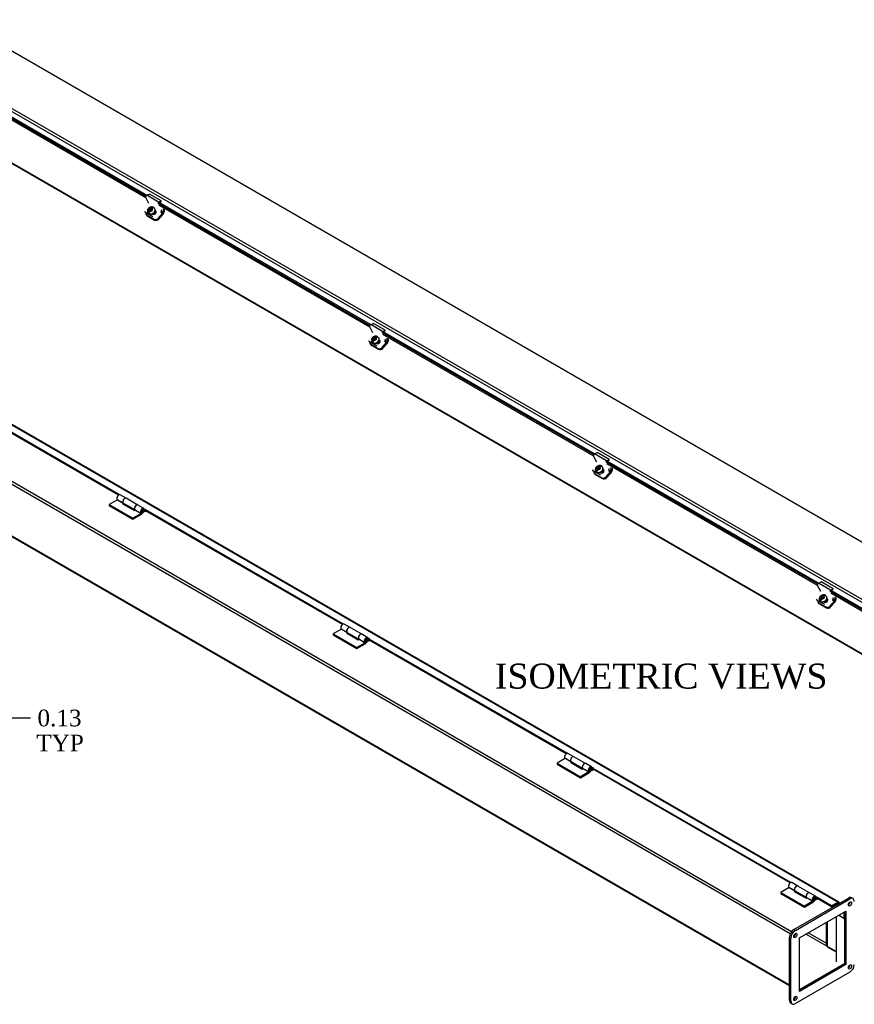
# Model space of a CAD drawing. Header units: inches. Extents: x 5 to 239, y 11 to 159.
# Tile 6 of 7: x 158 to 208, y 99 to 158. Entities that reach past the tile are written whole.
import ezdxf
from ezdxf.enums import TextEntityAlignment as Align

# ---------------------------------------------------------------- set-up
doc = ezdxf.new("R2010")
doc.units = ezdxf.units.IN
doc.header["$MEASUREMENT"] = 0
for name, color, linetype in [('COM40176', 7, 'CONTINUOUS'), ('COM49238', 7, 'CONTINUOUS'), ('COM49239', 7, 'CONTINUOUS'), ('COM50014', 7, 'CONTINUOUS'), ('COM52631', 7, 'CONTINUOUS'), ('COM71012', 7, 'CONTINUOUS'), ('DEFAULT', 7, 'CONTINUOUS'), ('GSK11095', 7, 'CONTINUOUS'), ('HNG11000', 7, 'CONTINUOUS'), ('SCS19419', 7, 'CONTINUOUS')]:
    doc.layers.add(name, color=color, linetype=linetype)
doc.styles.add('SEACAD_TIMES_NEW_ROMAN', font='times.ttf')

# ---------------------------------------------------------------- blocks, each defined once
blk = doc.blocks.new('GDIMGGROUP10')
at = {"layer": 'DEFAULT', "linetype": 'Continuous'}
for points in [[(154.163, 116.348), (154.163, 115.931), (155.413, 116.139)], [(156.788, 116.348), (155.538, 116.139), (156.788, 115.931)]]:
    blk.add_hatch(color=136, dxfattribs=at).paths.add_polyline_path(points)
at = {"layer": 'DEFAULT', "color": 136, "linetype": 'Continuous'}
for p, q in [((155.413, 113.843), (155.413, 116.639)), ((155.538, 113.468), (155.538, 116.639)), ((152.913, 116.139), (155.413, 116.139)), ((155.538, 116.139), (158.036, 116.139)), ((158.036, 116.139), (158.536, 116.139))]:
    blk.add_line(p, q, dxfattribs=at)
at = {"layer": 'DEFAULT', "color": 136, "linetype": 'Continuous', "style": 'SEACAD_TIMES_NEW_ROMAN'}
for s, p in [('0.13', (158.957, 116.639)), ('TYP', (158.886, 115.139))]:
    blk.add_text(s, height=1, dxfattribs=at).set_placement(p, align=Align.TOP_LEFT)

msp = doc.modelspace()

# ---------------------------------------------------------------- linework, layer by layer
at = {"layer": 'COM40176', "color": 7, "linetype": 'Continuous'}
for p, q in [((165.644, 146.997), (165.452, 147.36)), ((165.513, 147.495), (165.672, 147.57)), ((166.22, 147.086), (165.513, 147.495)), ((166.379, 147.162), (165.672, 147.57)), ((166.216, 147.038), (166.376, 147.114)), ((166.22, 147.086), (166.379, 147.162)), ((166.376, 147.114), (166.379, 147.162)), ((165.375, 146.544), (165.392, 146.512)), ((165.421, 146.498), (165.438, 146.465)), ((166.053, 146.534), (166.016, 146.555)), ((166.036, 146.566), (166.021, 146.575)), ((166.053, 146.534), (166.036, 146.566)), ((165.879, 146.21), (165.438, 146.465)), ((165.831, 146.38), (165.856, 146.365)), ((179.079, 139.24), (178.887, 139.603)), ((178.948, 139.738), (179.107, 139.814)), ((179.655, 139.33), (178.948, 139.738)), ((179.814, 139.406), (179.107, 139.814)), ((179.655, 139.33), (179.814, 139.406)), ((179.811, 139.357), (179.814, 139.406)), ((179.471, 138.81), (179.456, 138.818)), ((179.651, 139.281), (179.811, 139.357)), ((178.81, 138.788), (178.827, 138.755)), ((178.856, 138.741), (178.873, 138.709)), ((179.314, 138.454), (178.873, 138.709)), ((179.266, 138.623), (179.291, 138.609)), ((179.488, 138.777), (179.451, 138.799)), ((179.488, 138.777), (179.471, 138.81)), ((192.514, 131.483), (192.322, 131.847)), ((192.383, 131.981), (192.542, 132.057)), ((193.09, 131.573), (192.383, 131.981)), ((193.249, 131.649), (192.542, 132.057)), ((193.086, 131.525), (193.246, 131.6)), ((193.09, 131.573), (193.249, 131.649)), ((193.246, 131.6), (193.249, 131.649)), ((192.245, 131.031), (192.262, 130.999)), ((192.291, 130.984), (192.308, 130.952)), ((192.75, 130.697), (192.308, 130.952)), ((192.701, 130.866), (192.726, 130.852)), ((192.923, 131.021), (192.886, 131.042)), ((192.906, 131.053), (192.891, 131.062)), ((192.923, 131.021), (192.906, 131.053)), ((205.949, 123.727), (205.757, 124.09)), ((205.818, 124.224), (205.977, 124.3)), ((206.525, 123.816), (205.818, 124.224)), ((206.684, 123.892), (205.977, 124.3)), ((206.521, 123.768), (206.681, 123.844)), ((206.525, 123.816), (206.684, 123.892)), ((206.681, 123.844), (206.684, 123.892)), ((205.68, 123.274), (205.697, 123.242)), ((205.726, 123.227), (205.743, 123.195)), ((206.185, 122.94), (205.743, 123.195)), ((206.136, 123.109), (206.161, 123.095)), ((206.358, 123.264), (206.321, 123.285)), ((206.341, 123.296), (206.326, 123.305)), ((206.358, 123.264), (206.341, 123.296))]:
    msp.add_line(p, q, dxfattribs=at)
for centre, major_axis, ratio, start_param, end_param in [((165.507, 147.422), (-0.043, -0.0745), 0.57735, 3.839724, 5.934119), ((165.559, 146.6), (0.166, 0.088), 0.767256, 3.141593, 3.592107), ((165.946, 146.466), (-0.124, -0.065), 0.767256, 0.450514, 3.592107), ((165.963, 146.434), (-0.124, -0.065), 0.767256, 3.311973, 3.592107), ((166.215, 147.013), (-0.0145, -0.0251), 0.57735, 3.839724, 5.934119), ((166.332, 146.568), (-0.043, -0.0745), 0.57735, 1.22173, 2.792527), ((178.942, 139.665), (-0.043, -0.0745), 0.57735, 3.839724, 5.934119), ((179.65, 139.257), (-0.0145, -0.0251), 0.57735, 3.839724, 5.934119), ((179.767, 138.811), (-0.043, -0.0745), 0.57735, 1.22173, 2.792527), ((178.994, 138.843), (0.166, 0.088), 0.767256, 3.141593, 3.592107), ((179.381, 138.709), (-0.124, -0.065), 0.767256, 0.450514, 3.592107), ((179.398, 138.677), (-0.124, -0.065), 0.767256, 3.311973, 3.592107), ((192.378, 131.908), (-0.043, -0.0745), 0.57735, 3.839724, 5.934119), ((193.085, 131.5), (-0.0145, -0.0251), 0.57735, 3.839724, 5.934119), ((192.429, 131.086), (0.166, 0.088), 0.767256, 3.141593, 3.592107), ((192.816, 130.952), (-0.124, -0.065), 0.767256, 0.450514, 3.592107), ((192.833, 130.92), (-0.124, -0.065), 0.767256, 3.311973, 3.592107), ((193.202, 131.055), (-0.043, -0.0745), 0.57735, 1.22173, 2.792527), ((205.813, 124.151), (-0.043, -0.0745), 0.57735, 3.839724, 5.934119), ((206.52, 123.743), (-0.0145, -0.0251), 0.57735, 3.839724, 5.934119), ((205.864, 123.33), (0.166, 0.088), 0.767256, 3.141593, 3.592107), ((206.251, 123.196), (-0.124, -0.065), 0.767256, 0.450514, 3.592107), ((206.268, 123.163), (-0.124, -0.065), 0.767256, 3.311973, 3.592107), ((206.637, 123.298), (-0.043, -0.0745), 0.57735, 1.22173, 2.792527)]:
    msp.add_ellipse(centre, major_axis=major_axis, ratio=ratio, start_param=start_param, end_param=end_param, dxfattribs=at)
at = {"layer": 'COM49238', "color": 7, "linetype": 'Continuous'}
for p, q in [((150.735, 153.305), (234.924, 104.698)), ((150.757, 153.255), (234.924, 104.661)), ((204.116, 103.183), (119.882, 151.815)), ((204.192, 103.315), (119.959, 151.947)), ((204.072, 100.118), (119.882, 148.725)), ((119.905, 148.676), (204.072, 100.082)), ((206.824, 104.885), (206.775, 104.913)), ((207.336, 104.109), (207.005, 104.3)), ((207.336, 104.491), (207.336, 104.109)), ((207.336, 104.109), (207.365, 104.126)), ((204.358, 103.043), (204.329, 103.06)), ((204.435, 103.175), (204.405, 103.192))]:
    msp.add_line(p, q, dxfattribs=at)
at = {"layer": 'COM49239', "color": 7, "linetype": 'Continuous'}
for p, q in [((237.896, 109.668), (154.127, 158.032)), ((151.055, 156.197), (234.825, 107.832)), ((151.132, 156.329), (234.901, 107.965)), ((152.768, 154.784), (165.468, 147.452)), ((165.509, 147.493), (152.825, 154.816)), ((165.457, 147.351), (152.812, 154.652)), ((206.979, 105.089), (123.209, 153.454)), ((207.033, 105.095), (123.263, 153.459)), ((166.203, 147.027), (178.903, 139.695)), ((178.892, 139.595), (166.247, 146.895)), ((178.944, 139.736), (166.26, 147.059)), ((179.638, 139.27), (192.338, 131.938)), ((192.327, 131.838), (179.682, 139.138)), ((192.379, 131.979), (179.695, 139.302)), ((163.869, 129.532), (152.003, 136.382)), ((163.816, 129.503), (152.003, 136.323)), ((193.074, 131.513), (205.773, 124.182)), ((205.762, 124.081), (193.117, 131.382)), ((205.814, 124.223), (193.13, 131.546)), ((165.392, 128.652), (165.367, 128.667)), ((165.392, 128.593), (165.369, 128.607)), ((165.392, 128.652), (165.392, 128.593)), ((165.435, 128.569), (165.435, 128.627)), ((177.3, 121.777), (165.435, 128.627)), ((177.247, 121.749), (165.435, 128.569)), ((206.509, 123.757), (219.208, 116.425)), ((219.197, 116.324), (206.552, 123.625)), ((219.249, 116.466), (206.566, 123.789)), ((178.824, 120.897), (178.798, 120.912)), ((178.824, 120.839), (178.8, 120.852)), ((178.824, 120.897), (178.824, 120.839)), ((178.866, 120.814), (178.866, 120.873)), ((190.731, 114.022), (178.866, 120.873)), ((190.678, 113.994), (178.866, 120.814)), ((192.255, 113.143), (192.229, 113.158)), ((192.255, 113.084), (192.231, 113.098)), ((192.255, 113.143), (192.255, 113.084)), ((192.297, 113.06), (192.297, 113.118)), ((204.163, 106.268), (192.297, 113.118)), ((204.109, 106.24), (192.297, 113.06)), ((205.686, 105.388), (205.66, 105.403)), ((205.686, 105.33), (205.663, 105.343)), ((205.686, 105.388), (205.686, 105.33)), ((206.591, 104.866), (205.728, 105.364)), ((205.728, 105.305), (205.728, 105.364)), ((206.591, 104.807), (205.728, 105.305)), ((206.591, 104.866), (206.979, 105.089)), ((206.591, 104.807), (206.979, 105.031)), ((206.591, 104.807), (206.591, 104.866)), ((207.004, 105.016), (207.004, 104.989)), ((207.055, 105.045), (207.055, 105.018))]:
    msp.add_line(p, q, dxfattribs=at)
for centre, major_axis, start_param, end_param in [((165.413, 128.64), (-0.03, 0), 2.356194, 5.497787), ((165.413, 128.581), (-0.03, 0), 3.926991, 5.497787), ((178.845, 120.885), (-0.03, 0), 2.356194, 5.497787), ((178.845, 120.826), (-0.03, 0), 3.926991, 5.497787), ((192.276, 113.131), (-0.03, 0), 2.356194, 5.497787), ((192.276, 113.072), (-0.03, 0), 3.926991, 5.497787), ((205.707, 105.376), (-0.03, 0), 2.356194, 5.497787), ((205.707, 105.317), (-0.03, 0), 3.926991, 5.497787), ((206.979, 105.001), (-0.054, -0.0935), 2.356194, 3.926991), ((206.979, 105.001), (-0.018, -0.0312), 2.356194, 3.926991)]:
    msp.add_ellipse(centre, major_axis=major_axis, ratio=0.57735, start_param=start_param, end_param=end_param, dxfattribs=at)
at = {"layer": 'COM50014', "color": 7, "linetype": 'Continuous'}
for p, q in [((206.275, 103.879), (206.275, 102.501)), ((206.275, 102.501), (206.341, 102.463))]:
    msp.add_line(p, q, dxfattribs=at)
at = {"layer": 'COM52631', "color": 7, "linetype": 'Continuous'}
for p, q in [((166.336, 146.495), (166.469, 146.418)), ((166.489, 146.465), (166.37, 146.534)), ((166.489, 146.684), (166.489, 146.465)), ((166.556, 146.645), (166.556, 146.504)), ((165.467, 146.37), (165.495, 146.316)), ((165.513, 146.323), (165.954, 146.069)), ((165.513, 146.323), (165.541, 146.269)), ((165.541, 146.269), (165.983, 146.015)), ((165.954, 146.069), (165.983, 146.015)), ((166.208, 146.126), (166.469, 146.418)), ((166.208, 146.126), (166.236, 146.072)), ((166.236, 146.072), (166.498, 146.365)), ((179.924, 138.927), (179.924, 138.709)), ((179.991, 138.889), (179.991, 138.747)), ((178.902, 138.613), (178.931, 138.56)), ((178.948, 138.567), (179.389, 138.312)), ((178.948, 138.567), (178.976, 138.513)), ((178.976, 138.513), (179.418, 138.258)), ((179.389, 138.312), (179.418, 138.258)), ((179.643, 138.37), (179.904, 138.662)), ((179.643, 138.37), (179.671, 138.316)), ((179.671, 138.316), (179.933, 138.608)), ((179.771, 138.739), (179.904, 138.662)), ((179.924, 138.709), (179.805, 138.778)), ((193.359, 131.171), (193.359, 130.952)), ((192.337, 130.857), (192.366, 130.803)), ((192.383, 130.81), (192.824, 130.555)), ((192.383, 130.81), (192.411, 130.756)), ((192.411, 130.756), (192.853, 130.501)), ((192.824, 130.555), (192.853, 130.501)), ((193.078, 130.613), (193.34, 130.905)), ((193.078, 130.613), (193.106, 130.559)), ((193.106, 130.559), (193.368, 130.851)), ((193.206, 130.982), (193.34, 130.905)), ((193.359, 130.952), (193.24, 131.021)), ((193.426, 131.132), (193.426, 130.991)), ((205.772, 123.1), (205.801, 123.046)), ((205.818, 123.053), (206.259, 122.798)), ((205.818, 123.053), (205.846, 122.999)), ((205.846, 122.999), (206.288, 122.745)), ((206.513, 122.856), (206.775, 123.148)), ((206.541, 122.802), (206.803, 123.094)), ((206.642, 123.225), (206.775, 123.148)), ((206.794, 123.195), (206.675, 123.264)), ((206.794, 123.414), (206.794, 123.195)), ((206.861, 123.375), (206.861, 123.234)), ((206.259, 122.798), (206.288, 122.745)), ((206.513, 122.856), (206.541, 122.802))]:
    msp.add_line(p, q, dxfattribs=at)
for centre, major_axis, ratio, start_param, end_param in [((166.455, 146.446), (-0.071, -0.124), 0.57735, 1.22173, 2.356194), ((165.633, 146.458), (0.166, 0.088), 0.767256, 2.563482, 3.592107), ((165.662, 146.404), (0.166, 0.088), 0.767256, 3.141593, 3.592107), ((166.075, 146.203), (-0.166, -0.088), 0.767256, 0.450514, 2.021311), ((166.103, 146.149), (-0.166, -0.088), 0.767256, 0.450514, 2.021311), ((166.455, 146.446), (-0.024, -0.0416), 0.57735, 1.22173, 2.356194), ((179.068, 138.701), (0.166, 0.088), 0.767256, 2.563482, 3.592107), ((179.097, 138.647), (0.166, 0.088), 0.767256, 3.141593, 3.592107), ((179.51, 138.446), (-0.166, -0.088), 0.767256, 0.450514, 2.021311), ((179.538, 138.392), (-0.166, -0.088), 0.767256, 0.450514, 2.021311), ((179.89, 138.689), (-0.024, -0.0416), 0.57735, 1.22173, 2.356194), ((179.89, 138.689), (-0.072, -0.124), 0.57735, 1.22173, 2.356194), ((192.503, 130.944), (0.166, 0.088), 0.767256, 2.563482, 3.592107), ((192.532, 130.89), (0.166, 0.088), 0.767256, 3.141593, 3.592107), ((192.945, 130.69), (-0.166, -0.088), 0.767256, 0.450514, 2.021311), ((192.973, 130.636), (-0.166, -0.088), 0.767256, 0.450514, 2.021311), ((193.325, 130.932), (-0.024, -0.0416), 0.57735, 1.22173, 2.356194), ((193.325, 130.932), (-0.071, -0.124), 0.57735, 1.22173, 2.356194), ((205.939, 123.188), (0.166, 0.088), 0.767256, 2.563482, 3.592107), ((205.967, 123.134), (0.166, 0.088), 0.767256, 3.141593, 3.592107), ((206.76, 123.176), (-0.024, -0.0416), 0.57735, 1.22173, 2.356194), ((206.76, 123.176), (-0.071, -0.124), 0.57735, 1.22173, 2.356194), ((206.38, 122.933), (-0.166, -0.088), 0.767256, 0.450514, 2.021311), ((206.408, 122.879), (-0.166, -0.088), 0.767256, 0.450514, 2.021311)]:
    msp.add_ellipse(centre, major_axis=major_axis, ratio=ratio, start_param=start_param, end_param=end_param, dxfattribs=at)
at = {"layer": 'COM71012', "color": 7, "linetype": 'Continuous'}
for p, q in [((204.338, 103.449), (207.608, 105.337)), ((204.426, 103.398), (207.696, 105.286)), ((207.696, 105.286), (207.608, 105.337)), ((207.884, 105.305), (207.795, 105.356)), ((204.669, 102.951), (207.453, 104.559)), ((207.453, 104.559), (207.453, 101.344)), ((207.365, 104.508), (207.365, 101.395)), ((204.338, 103.449), (204.426, 103.398)), ((204.072, 99.214), (204.072, 102.99)), ((204.161, 102.939), (204.072, 102.99)), ((204.161, 99.162), (204.161, 102.939)), ((204.669, 99.737), (204.669, 102.951)), ((207.365, 101.395), (204.669, 99.839)), ((207.453, 101.344), (204.669, 99.737)), ((207.453, 101.344), (207.365, 101.395)), ((207.696, 100.898), (204.426, 99.009)), ((204.072, 99.214), (204.161, 99.162)), ((204.15, 99.042), (204.238, 98.991))]:
    msp.add_line(p, q, dxfattribs=at)
for centre, major_axis, start_param, end_param in [((207.608, 105.031), (-0.188, -0.325), 3.141593, 3.926991), ((207.696, 104.98), (-0.188, -0.325), 2.356194, 3.926991), ((207.608, 105.031), (0.07, 0.122), 3.821986, 5.602792), ((204.338, 103.143), (-0.187, -0.325), 3.926991, 5.497787), ((204.426, 103.092), (0.188, 0.325), 0.785398, 2.356194), ((204.338, 103.143), (0.07, 0.122), 3.821986, 5.602792), ((207.608, 101.255), (0.07, 0.122), 3.821986, 5.602792), ((207.696, 101.204), (-0.188, -0.325), 0.785398, 2.356194), ((204.338, 99.367), (0.07, 0.122), 3.821986, 5.602792), ((204.338, 99.367), (0.188, 0.325), 2.356194, 3.141593), ((204.426, 99.316), (0.187, 0.325), 2.356194, 3.926991)]:
    msp.add_ellipse(centre, major_axis=major_axis, ratio=0.57735, start_param=start_param, end_param=end_param, dxfattribs=at)
for centre in [(207.696, 104.98), (204.426, 103.092), (207.696, 101.204), (204.426, 99.316)]:
    msp.add_ellipse(centre, major_axis=(0.07, 0.122), ratio=0.57735, dxfattribs=at)
at = {"layer": 'GSK11095', "color": 7, "linetype": 'Continuous'}
for p, q in [((207.004, 105.045), (206.872, 104.969)), ((206.872, 104.969), (206.872, 104.912)), ((207.004, 104.989), (207.004, 105.045)), ((206.872, 104.223), (206.872, 102.111)), ((206.341, 103.917), (206.341, 102.417)), ((206.872, 102.127), (205.056, 103.175)), ((206.275, 102.624), (205.189, 103.251)), ((206.341, 102.417), (206.872, 102.111)), ((206.341, 102.417), (206.341, 102.417)), ((206.898, 102.142), (206.872, 102.127)), ((206.872, 102.127), (206.872, 101.514)), ((206.872, 102.127), (206.872, 102.127)), ((206.872, 102.111), (206.872, 102.111))]:
    msp.add_line(p, q, dxfattribs=at)
at = {"layer": 'HNG11000', "color": 7, "linetype": 'Continuous'}
for p, q in [((164.275, 129.322), (163.922, 129.527)), ((163.765, 129.229), (163.263, 128.939)), ((163.263, 128.939), (163.263, 128.878)), ((163.263, 128.939), (164.677, 128.123)), ((163.263, 128.878), (164.677, 128.061)), ((163.736, 129.249), (164.09, 129.045)), ((163.765, 129.229), (164.101, 129.035)), ((164.117, 129.024), (164.066, 128.994)), ((164.066, 128.994), (164.773, 128.586)), ((164.09, 129.045), (164.091, 129.046)), ((164.11, 129.028), (164.81, 128.624)), ((164.979, 128.916), (164.279, 129.32)), ((165.336, 128.71), (164.982, 128.914)), ((165.179, 128.412), (164.677, 128.123)), ((164.677, 128.061), (165.179, 128.351)), ((164.773, 128.586), (164.825, 128.616)), ((164.797, 128.636), (165.151, 128.432)), ((164.825, 128.616), (165.179, 128.412)), ((165.151, 128.432), (165.195, 128.491)), ((165.384, 128.503), (165.342, 128.527)), ((165.384, 128.564), (165.362, 128.577)), ((165.435, 128.593), (165.384, 128.564)), ((165.384, 128.564), (165.384, 128.503)), ((165.467, 128.55), (165.384, 128.503)), ((164.677, 128.123), (164.677, 128.061)), ((177.707, 121.568), (177.353, 121.772)), ((177.196, 121.474), (176.694, 121.185)), ((176.694, 121.185), (176.694, 121.123)), ((176.694, 121.185), (178.108, 120.368)), ((176.694, 121.123), (178.108, 120.307)), ((177.168, 121.494), (177.521, 121.29)), ((177.196, 121.474), (177.532, 121.28)), ((177.548, 121.27), (177.497, 121.24)), ((177.497, 121.24), (178.204, 120.832)), ((177.521, 121.29), (177.522, 121.291)), ((177.541, 121.274), (178.241, 120.869)), ((178.41, 121.162), (177.71, 121.566)), ((178.767, 120.956), (178.414, 121.16)), ((178.61, 120.658), (178.108, 120.368)), ((178.108, 120.307), (178.61, 120.597)), ((178.204, 120.832), (178.257, 120.862)), ((178.228, 120.882), (178.582, 120.678)), ((178.257, 120.862), (178.61, 120.658)), ((178.582, 120.678), (178.627, 120.736)), ((178.816, 120.748), (178.774, 120.773)), ((178.816, 120.81), (178.794, 120.822)), ((178.866, 120.839), (178.816, 120.81)), ((178.816, 120.81), (178.816, 120.748)), ((178.898, 120.796), (178.816, 120.748)), ((178.108, 120.368), (178.108, 120.307)), ((191.138, 113.813), (190.784, 114.018)), ((190.627, 113.72), (190.126, 113.43)), ((190.126, 113.43), (190.126, 113.369)), ((190.126, 113.43), (191.54, 112.614)), ((190.599, 113.74), (190.952, 113.536)), ((190.627, 113.72), (190.964, 113.526)), ((190.98, 113.515), (190.928, 113.485)), ((190.928, 113.485), (191.635, 113.077)), ((190.952, 113.536), (190.953, 113.537)), ((190.973, 113.519), (191.673, 113.115)), ((191.841, 113.407), (191.141, 113.811)), ((190.126, 113.369), (191.54, 112.552)), ((192.041, 112.903), (191.54, 112.614)), ((191.54, 112.552), (192.041, 112.842)), ((191.635, 113.077), (191.688, 113.107)), ((191.659, 113.127), (192.013, 112.923)), ((191.688, 113.107), (192.041, 112.903)), ((192.198, 113.201), (191.845, 113.405)), ((192.013, 112.923), (192.058, 112.982)), ((192.247, 112.994), (192.205, 113.018)), ((192.247, 113.055), (192.225, 113.068)), ((192.297, 113.084), (192.247, 113.055)), ((192.247, 113.055), (192.247, 112.994)), ((192.329, 113.041), (192.247, 112.994)), ((191.54, 112.614), (191.54, 112.552)), ((204.058, 105.965), (203.557, 105.676)), ((204.03, 105.985), (204.384, 105.781)), ((204.058, 105.965), (204.395, 105.771)), ((204.569, 106.059), (204.215, 106.263)), ((204.411, 105.76), (204.359, 105.731)), ((204.384, 105.781), (204.385, 105.782)), ((204.404, 105.765), (205.104, 105.36)), ((205.273, 105.653), (204.573, 106.057)), ((203.557, 105.676), (203.557, 105.614)), ((203.557, 105.676), (204.971, 104.859)), ((203.557, 105.614), (204.971, 104.798)), ((204.359, 105.731), (205.066, 105.322)), ((205.473, 105.149), (204.971, 104.859)), ((205.066, 105.322), (205.119, 105.353)), ((205.091, 105.373), (205.444, 105.169)), ((205.119, 105.353), (205.473, 105.149)), ((205.63, 105.446), (205.276, 105.651)), ((205.444, 105.169), (205.489, 105.227)), ((205.678, 105.239), (205.636, 105.264)), ((205.678, 105.301), (205.656, 105.313)), ((205.728, 105.33), (205.678, 105.301)), ((205.678, 105.301), (205.678, 105.239)), ((205.76, 105.287), (205.678, 105.239)), ((204.971, 104.798), (205.473, 105.087)), ((204.971, 104.859), (204.971, 104.798))]:
    msp.add_line(p, q, dxfattribs=at)
for centre, major_axis, start_param, end_param in [((163.837, 129.38), (-0.084, -0.146), 3.141593, 6.059014), ((164.191, 129.176), (-0.084, -0.146), 3.12064, 6.059014), ((164.194, 129.174), (0.084, 0.146), 0, 3.141593), ((164.118, 129.224), (-0.16, -0.276), 0.785398, 0.995157), ((164.898, 128.768), (-0.084, -0.146), 3.141593, 6.059014), ((164.894, 128.77), (0.084, 0.146), -0.020954, 3.327333), ((165.252, 128.564), (-0.084, -0.146), 1.550479, 6.059014), ((165.252, 128.564), (-0.0469, -0.0812), 1.551176, 6.059014), ((165.179, 128.612), (-0.122, -0.212), 0.785398, 1.54262), ((165.179, 128.612), (-0.16, -0.276), 0.785398, 1.544273), ((177.269, 121.626), (-0.084, -0.146), 3.141593, 6.059014), ((177.622, 121.422), (-0.084, -0.146), 3.120662, 6.059014), ((177.626, 121.42), (0.084, 0.146), 0, 3.141593), ((177.549, 121.47), (-0.16, -0.276), 0.785398, 0.995157), ((178.329, 121.014), (-0.084, -0.146), 3.141593, 6.059014), ((178.326, 121.016), (0.084, 0.146), -0.02098, 3.327333), ((178.683, 120.809), (-0.084, -0.146), 1.550479, 6.059014), ((178.683, 120.809), (-0.0469, -0.0812), 1.551176, 6.059014), ((178.61, 120.857), (-0.122, -0.212), 0.785398, 1.54262), ((178.61, 120.857), (-0.16, -0.276), 0.785398, 1.544273), ((190.7, 113.871), (-0.084, -0.146), 3.141593, 6.059014), ((191.053, 113.667), (-0.084, -0.146), 3.141593, 6.059014), ((191.057, 113.665), (0.084, 0.146), 0, 3.141593), ((190.981, 113.715), (-0.16, -0.276), 0.785398, 0.995157), ((191.761, 113.259), (-0.084, -0.146), 3.141593, 6.059014), ((191.757, 113.261), (0.084, 0.146), 0, 3.327333), ((192.114, 113.055), (-0.084, -0.146), 1.550479, 6.059014), ((192.114, 113.055), (-0.0469, -0.0812), 1.551176, 6.059014), ((192.041, 113.103), (-0.122, -0.212), 0.785398, 1.54262), ((192.041, 113.103), (-0.16, -0.276), 0.785398, 1.544273), ((204.131, 106.117), (-0.084, -0.146), 3.141593, 6.059014), ((204.485, 105.913), (-0.084, -0.146), 3.141593, 6.059014), ((204.488, 105.911), (0.084, 0.146), 0, 3.141593), ((204.412, 105.961), (-0.16, -0.276), 0.785398, 0.995157), ((205.192, 105.504), (-0.084, -0.146), 3.141593, 6.059014), ((205.188, 105.507), (0.084, 0.146), 0, 3.327333), ((205.545, 105.3), (-0.084, -0.146), 1.550479, 6.059014), ((205.545, 105.3), (-0.0469, -0.0812), 1.551176, 6.059014), ((205.473, 105.348), (-0.122, -0.212), 0.785398, 1.54262), ((205.473, 105.348), (-0.16, -0.276), 0.785398, 1.544273)]:
    msp.add_ellipse(centre, major_axis=major_axis, ratio=0.57735, start_param=start_param, end_param=end_param, dxfattribs=at)
for centre in [(165.269, 128.554), (178.7, 120.799), (192.132, 113.045), (205.563, 105.29)]:
    msp.add_ellipse(centre, major_axis=(-0.02, -0.0346), ratio=0.57735, dxfattribs=at)
for points, knots in [([(165.196, 128.494), (165.2, 128.492), (165.21, 128.487), (165.231, 128.487), (165.254, 128.494), (165.276, 128.509), (165.297, 128.533), (165.31, 128.563), (165.312, 128.581), (165.312, 128.591)], [0.0368236, 0.0368236, 0.0368236, 0.0368236, 0.1110089, 0.2376088, 0.3640186, 0.5076472, 0.6781837, 0.8631668, 1, 1, 1, 1]), ([(165.312, 128.591), (165.311, 128.601), (165.31, 128.617), (165.296, 128.64), (165.285, 128.648), (165.279, 128.651)], [0, 0, 0, 0, 0.395555, 0.734955, 1, 1, 1, 1]), ([(178.627, 120.739), (178.631, 120.737), (178.642, 120.733), (178.662, 120.733), (178.685, 120.74), (178.708, 120.755), (178.728, 120.779), (178.741, 120.809), (178.743, 120.827), (178.743, 120.836)], [0.0368236, 0.0368236, 0.0368236, 0.0368236, 0.1110089, 0.2376088, 0.3640186, 0.5076472, 0.6781837, 0.8631668, 1, 1, 1, 1]), ([(178.743, 120.836), (178.743, 120.846), (178.741, 120.863), (178.728, 120.885), (178.716, 120.893), (178.71, 120.897)], [0, 0, 0, 0, 0.395555, 0.734955, 1, 1, 1, 1]), ([(192.058, 112.985), (192.062, 112.983), (192.073, 112.978), (192.094, 112.978), (192.116, 112.985), (192.139, 113), (192.159, 113.024), (192.172, 113.054), (192.174, 113.072), (192.175, 113.081)], [0.0368236, 0.0368236, 0.0368236, 0.0368236, 0.1110089, 0.2376088, 0.3640186, 0.5076472, 0.6781837, 0.8631668, 1, 1, 1, 1]), ([(192.175, 113.081), (192.174, 113.092), (192.172, 113.108), (192.159, 113.131), (192.147, 113.138), (192.141, 113.142)], [0, 0, 0, 0, 0.395555, 0.734955, 1, 1, 1, 1]), ([(205.489, 105.23), (205.493, 105.228), (205.504, 105.224), (205.525, 105.224), (205.548, 105.231), (205.57, 105.246), (205.59, 105.27), (205.604, 105.3), (205.605, 105.318), (205.606, 105.327)], [0.0368236, 0.0368236, 0.0368236, 0.0368236, 0.1110089, 0.2376088, 0.3640186, 0.5076472, 0.6781837, 0.8631668, 1, 1, 1, 1]), ([(205.606, 105.327), (205.605, 105.337), (205.603, 105.354), (205.59, 105.376), (205.579, 105.384), (205.573, 105.388)], [0, 0, 0, 0, 0.395555, 0.734955, 1, 1, 1, 1])]:
    msp.add_open_spline(points, degree=3, knots=knots, dxfattribs=at)
at = {"layer": 'SCS19419', "color": 7, "linetype": 'Continuous'}
for p, q in [((165.602, 146.465), (165.707, 146.582)), ((165.717, 146.572), (165.608, 146.451)), ((165.64, 146.674), (165.646, 146.67)), ((165.646, 146.67), (165.686, 146.647)), ((165.688, 146.619), (165.652, 146.58)), ((165.707, 146.681), (165.68, 146.651)), ((165.691, 146.72), (165.685, 146.724)), ((165.707, 146.681), (165.685, 146.724)), ((165.686, 146.647), (165.705, 146.61)), ((165.688, 146.619), (165.686, 146.647)), ((165.707, 146.582), (165.688, 146.619)), ((165.731, 146.697), (165.691, 146.72)), ((165.702, 146.552), (165.737, 146.59)), ((165.738, 146.655), (165.705, 146.619)), ((165.705, 146.619), (165.741, 146.598)), ((165.705, 146.61), (165.707, 146.582)), ((165.754, 146.654), (165.707, 146.681)), ((165.741, 146.598), (165.709, 146.563)), ((165.709, 146.563), (165.711, 146.561)), ((165.729, 146.605), (165.751, 146.629)), ((165.731, 146.697), (165.764, 146.705)), ((165.75, 146.66), (165.731, 146.697)), ((165.771, 146.598), (165.737, 146.59)), ((165.773, 146.634), (165.738, 146.655)), ((165.751, 146.629), (165.738, 146.655)), ((165.744, 146.592), (165.741, 146.598)), ((165.784, 146.668), (165.75, 146.66)), ((165.751, 146.629), (165.786, 146.609)), ((165.8, 146.744), (165.764, 146.705)), ((165.764, 146.705), (165.784, 146.668)), ((165.771, 146.598), (165.808, 146.576)), ((165.805, 146.67), (165.773, 146.634)), ((165.786, 146.609), (165.773, 146.634)), ((165.784, 146.668), (165.889, 146.785)), ((165.786, 146.609), (165.818, 146.644)), ((165.903, 146.78), (165.794, 146.658)), ((165.815, 146.664), (165.805, 146.67)), ((165.816, 146.65), (165.805, 146.67)), ((165.808, 146.614), (165.824, 146.632)), ((165.844, 146.593), (165.808, 146.614)), ((165.822, 146.588), (165.808, 146.614)), ((165.808, 146.576), (165.817, 146.571)), ((165.814, 146.676), (165.849, 146.715)), ((165.814, 146.676), (165.816, 146.648)), ((165.853, 146.626), (165.816, 146.648)), ((165.816, 146.648), (165.835, 146.611)), ((165.862, 146.621), (165.853, 146.626)), ((166.007, 146.675), (165.998, 146.692)), ((165.573, 146.468), (165.582, 146.451)), ((165.644, 146.431), (165.652, 146.44)), ((166.025, 146.389), (165.977, 146.481)), ((179.037, 138.708), (179.142, 138.825)), ((179.152, 138.816), (179.043, 138.694)), ((179.075, 138.917), (179.081, 138.913)), ((179.081, 138.913), (179.121, 138.89)), ((179.123, 138.862), (179.087, 138.823)), ((179.142, 138.924), (179.115, 138.894)), ((179.126, 138.963), (179.12, 138.967)), ((179.142, 138.924), (179.12, 138.967)), ((179.121, 138.89), (179.14, 138.854)), ((179.123, 138.862), (179.121, 138.89)), ((179.142, 138.825), (179.123, 138.862)), ((179.166, 138.94), (179.126, 138.963)), ((179.137, 138.795), (179.172, 138.834)), ((179.173, 138.898), (179.14, 138.862)), ((179.14, 138.862), (179.176, 138.842)), ((179.14, 138.854), (179.142, 138.825)), ((179.189, 138.897), (179.142, 138.924)), ((179.176, 138.842), (179.144, 138.806)), ((179.164, 138.848), (179.186, 138.872)), ((179.166, 138.94), (179.199, 138.948)), ((179.185, 138.904), (179.166, 138.94)), ((179.206, 138.841), (179.172, 138.834)), ((179.208, 138.877), (179.173, 138.898)), ((179.186, 138.872), (179.173, 138.898)), ((179.179, 138.835), (179.176, 138.842)), ((179.219, 138.911), (179.185, 138.904)), ((179.186, 138.872), (179.221, 138.852)), ((179.235, 138.988), (179.199, 138.948)), ((179.199, 138.948), (179.219, 138.911)), ((179.206, 138.841), (179.243, 138.82)), ((179.24, 138.913), (179.208, 138.877)), ((179.221, 138.852), (179.208, 138.877)), ((179.219, 138.911), (179.324, 139.029)), ((179.221, 138.852), (179.253, 138.887)), ((179.338, 139.023), (179.229, 138.902)), ((179.25, 138.908), (179.24, 138.913)), ((179.251, 138.893), (179.24, 138.913)), ((179.243, 138.857), (179.259, 138.875)), ((179.279, 138.837), (179.243, 138.857)), ((179.257, 138.832), (179.243, 138.857)), ((179.243, 138.82), (179.252, 138.815)), ((179.249, 138.92), (179.284, 138.958)), ((179.249, 138.92), (179.251, 138.891)), ((179.288, 138.87), (179.251, 138.891)), ((179.251, 138.891), (179.27, 138.855)), ((179.297, 138.865), (179.288, 138.87)), ((179.442, 138.918), (179.433, 138.935)), ((179.008, 138.712), (179.017, 138.695)), ((179.079, 138.674), (179.087, 138.683)), ((179.144, 138.806), (179.146, 138.805)), ((179.46, 138.633), (179.412, 138.724)), ((192.51, 131.16), (192.516, 131.157)), ((192.516, 131.157), (192.556, 131.134)), ((192.577, 131.168), (192.55, 131.137)), ((192.561, 131.207), (192.555, 131.21)), ((192.577, 131.168), (192.555, 131.21)), ((192.601, 131.184), (192.561, 131.207)), ((192.608, 131.141), (192.576, 131.105)), ((192.624, 131.141), (192.577, 131.168)), ((192.601, 131.184), (192.635, 131.191)), ((192.62, 131.147), (192.601, 131.184)), ((192.643, 131.121), (192.608, 131.141)), ((192.621, 131.116), (192.608, 131.141)), ((192.654, 131.155), (192.62, 131.147)), ((192.67, 131.231), (192.635, 131.191)), ((192.635, 131.191), (192.654, 131.155)), ((192.675, 131.157), (192.643, 131.121)), ((192.654, 131.155), (192.759, 131.272)), ((192.773, 131.266), (192.664, 131.145)), ((192.685, 131.151), (192.675, 131.157)), ((192.686, 131.136), (192.675, 131.157)), ((192.684, 131.163), (192.719, 131.202)), ((192.684, 131.163), (192.686, 131.135)), ((192.877, 131.162), (192.868, 131.179)), ((192.443, 130.955), (192.452, 130.938)), ((192.472, 130.951), (192.577, 131.069)), ((192.587, 131.059), (192.478, 130.937)), ((192.514, 130.917), (192.522, 130.926)), ((192.558, 131.106), (192.522, 131.066)), ((192.556, 131.134), (192.575, 131.097)), ((192.558, 131.106), (192.556, 131.134)), ((192.577, 131.069), (192.558, 131.106)), ((192.572, 131.038), (192.607, 131.077)), ((192.575, 131.097), (192.577, 131.069)), ((192.576, 131.105), (192.611, 131.085)), ((192.611, 131.085), (192.579, 131.049)), ((192.579, 131.049), (192.581, 131.048)), ((192.599, 131.092), (192.621, 131.116)), ((192.641, 131.085), (192.607, 131.077)), ((192.614, 131.079), (192.611, 131.085)), ((192.621, 131.116), (192.656, 131.095)), ((192.641, 131.085), (192.679, 131.063)), ((192.656, 131.095), (192.643, 131.121)), ((192.656, 131.095), (192.688, 131.13)), ((192.678, 131.1), (192.694, 131.118)), ((192.714, 131.08), (192.678, 131.1)), ((192.692, 131.075), (192.678, 131.1)), ((192.679, 131.063), (192.687, 131.058)), ((192.723, 131.113), (192.686, 131.135)), ((192.686, 131.135), (192.705, 131.098)), ((192.732, 131.108), (192.723, 131.113)), ((192.895, 130.876), (192.847, 130.967)), ((206.105, 123.474), (206.07, 123.435)), ((206.089, 123.398), (206.194, 123.515)), ((206.208, 123.51), (206.099, 123.388)), ((205.878, 123.198), (205.887, 123.181)), ((205.907, 123.195), (206.012, 123.312)), ((206.022, 123.302), (205.913, 123.181)), ((205.945, 123.403), (205.951, 123.4)), ((205.949, 123.16), (205.957, 123.17)), ((205.951, 123.4), (205.991, 123.377)), ((205.993, 123.349), (205.957, 123.309)), ((206.012, 123.411), (205.985, 123.38)), ((205.996, 123.45), (205.99, 123.453)), ((206.012, 123.411), (205.99, 123.453)), ((205.991, 123.377), (206.01, 123.34)), ((205.993, 123.349), (205.991, 123.377)), ((206.012, 123.312), (205.993, 123.349)), ((206.036, 123.427), (205.996, 123.45)), ((206.007, 123.281), (206.042, 123.32)), ((206.01, 123.34), (206.012, 123.312)), ((206.043, 123.384), (206.011, 123.349)), ((206.011, 123.349), (206.046, 123.328)), ((206.059, 123.384), (206.012, 123.411)), ((206.046, 123.328), (206.014, 123.293)), ((206.014, 123.293), (206.016, 123.291)), ((206.034, 123.335), (206.056, 123.359)), ((206.036, 123.427), (206.07, 123.435)), ((206.055, 123.39), (206.036, 123.427)), ((206.076, 123.328), (206.042, 123.32)), ((206.078, 123.364), (206.043, 123.384)), ((206.056, 123.359), (206.043, 123.384)), ((206.049, 123.322), (206.046, 123.328)), ((206.089, 123.398), (206.055, 123.39)), ((206.056, 123.359), (206.091, 123.339)), ((206.07, 123.435), (206.089, 123.398)), ((206.076, 123.328), (206.114, 123.306)), ((206.11, 123.4), (206.078, 123.364)), ((206.091, 123.339), (206.078, 123.364)), ((206.091, 123.339), (206.123, 123.374)), ((206.12, 123.394), (206.11, 123.4)), ((206.121, 123.38), (206.11, 123.4)), ((206.113, 123.344), (206.129, 123.362)), ((206.149, 123.323), (206.113, 123.344)), ((206.127, 123.318), (206.113, 123.344)), ((206.114, 123.306), (206.122, 123.301)), ((206.119, 123.406), (206.154, 123.445)), ((206.119, 123.406), (206.121, 123.378)), ((206.158, 123.356), (206.121, 123.378)), ((206.121, 123.378), (206.14, 123.341)), ((206.167, 123.351), (206.158, 123.356)), ((206.33, 123.119), (206.282, 123.21)), ((206.312, 123.405), (206.303, 123.422))]:
    msp.add_line(p, q, dxfattribs=at)
for centre, radius, start, end in [((165.793, 146.449), 0.192, 137.22282, 175.37308), ((168.465, 144.187), 3.764, 137.62103, 138.64423), ((165.847, 146.419), 0.196, 137.51623, 174.96283), ((167.802, 144.838), 2.635, 137.40198, 138.86329), ((165.833, 146.626), 0.169, 65.60478, 70.66901), ((165.62, 146.465), 0.0184, 179.67137, 228.81327), ((179.228, 138.693), 0.192, 137.22282, 175.37308), ((181.9, 136.43), 3.764, 137.62103, 138.64423), ((181.237, 137.081), 2.635, 137.40198, 138.86329), ((179.268, 138.87), 0.169, 65.60478, 70.66901), ((179.055, 138.708), 0.0184, 179.67137, 228.81327), ((179.282, 138.663), 0.196, 137.51623, 174.96283), ((195.335, 128.673), 3.764, 137.62103, 138.64423), ((192.703, 131.113), 0.169, 65.60478, 70.66901), ((192.663, 130.936), 0.192, 137.22282, 175.37308), ((192.49, 130.951), 0.0184, 179.67137, 228.81327), ((192.717, 130.906), 0.196, 137.51623, 174.96283), ((194.672, 129.324), 2.635, 137.40198, 138.86329), ((206.138, 123.356), 0.169, 65.60478, 70.66901), ((206.098, 123.179), 0.192, 137.22282, 175.37308), ((205.925, 123.195), 0.0184, 179.67137, 228.81327), ((208.77, 120.916), 3.764, 137.62103, 138.64423), ((206.152, 123.149), 0.196, 137.51623, 174.96283), ((208.107, 121.567), 2.635, 137.40198, 138.86329)]:
    msp.add_arc(centre, radius, start, end, dxfattribs=at)
for centre, major_axis, ratio, start_param, end_param in [((165.786, 146.58), (-0.212, -0.112), 0.767256, 0, 3.156046), ((165.795, 146.563), (0.212, 0.112), 0.767256, 3.141593, 6.283185), ((165.75, 146.648), (0.106, 0.056), 0.767256, 2.317279, 3.308665), ((165.75, 146.648), (0.106, 0.056), 0.767256, 0.733956, 1.725342), ((165.75, 146.648), (-0.106, -0.056), 0.767256, 0.759058, 1.725342), ((165.73, 146.596), (-0.0261, 0.0234), 0.279258, 0.645091, 0.934843), ((165.714, 146.578), (0.00745, -0.00667), 0.279258, 3.786684, 5.35748), ((165.775, 146.646), (-0.0261, 0.0234), 0.279258, 0.645091, 0.934843), ((165.791, 146.664), (-0.00745, 0.00667), 0.279258, 0.645091, 2.215887), ((165.81, 146.626), (0.0261, -0.0234), 0.279258, 0.355339, 0.645091), ((165.75, 146.648), (-0.106, -0.056), 0.767256, 2.317279, 3.283563), ((165.772, 146.606), (0.205, 0.108), 0.767256, 0.335922, 0.552573), ((165.786, 146.58), (-0.212, -0.112), 0.767256, 6.278556, 6.283185), ((165.772, 146.606), (-0.205, -0.108), 0.767256, 0.348456, 0.565106), ((179.221, 138.823), (-0.212, -0.112), 0.767256, 0, 3.156046), ((179.23, 138.806), (0.212, 0.112), 0.767256, 3.141593, 6.283185), ((179.185, 138.892), (0.106, 0.056), 0.767256, 2.317279, 3.308665), ((179.185, 138.892), (0.106, 0.056), 0.767256, 0.733956, 1.725342), ((179.185, 138.892), (-0.106, -0.056), 0.767256, 0.759058, 1.725342), ((179.165, 138.839), (-0.0261, 0.0234), 0.279258, 0.645091, 0.934843), ((179.149, 138.821), (0.00745, -0.00667), 0.279258, 3.786684, 5.35748), ((179.21, 138.889), (-0.0261, 0.0234), 0.279258, 0.645091, 0.934843), ((179.226, 138.907), (-0.00745, 0.00667), 0.279258, 0.645091, 2.215887), ((179.245, 138.869), (0.0261, -0.0234), 0.279258, 0.355339, 0.645091), ((179.185, 138.892), (-0.106, -0.056), 0.767256, 2.317279, 3.283563), ((179.207, 138.849), (0.205, 0.108), 0.767256, 0.335922, 0.552573), ((179.221, 138.823), (-0.212, -0.112), 0.767256, 6.278556, 6.283185), ((179.207, 138.849), (-0.205, -0.108), 0.767256, 0.348456, 0.565106), ((192.656, 131.067), (-0.212, -0.112), 0.767256, 0, 3.156046), ((192.665, 131.05), (0.212, 0.112), 0.767256, 3.141593, 6.283185), ((192.62, 131.135), (0.106, 0.056), 0.767256, 2.317279, 3.308665), ((192.62, 131.135), (0.106, 0.056), 0.767256, 0.733956, 1.725342), ((192.645, 131.133), (-0.0261, 0.0234), 0.279258, 0.645091, 0.934843), ((192.661, 131.15), (-0.00745, 0.00667), 0.279258, 0.645091, 2.215887), ((192.62, 131.135), (-0.106, -0.056), 0.767256, 2.317279, 3.283563), ((192.642, 131.092), (0.205, 0.108), 0.767256, 0.335922, 0.552573), ((192.656, 131.067), (-0.212, -0.112), 0.767256, 6.278556, 6.283185), ((192.642, 131.092), (-0.205, -0.108), 0.767256, 0.348456, 0.565106), ((192.62, 131.135), (-0.106, -0.056), 0.767256, 0.759058, 1.725342), ((192.6, 131.083), (-0.0261, 0.0234), 0.279258, 0.645091, 0.934843), ((192.584, 131.065), (0.00745, -0.00667), 0.279258, 3.786684, 5.35748), ((192.68, 131.112), (0.0261, -0.0234), 0.279258, 0.355339, 0.645091), ((206.055, 123.378), (0.106, 0.056), 0.767256, 0.733956, 1.725342), ((206.077, 123.336), (0.205, 0.108), 0.767256, 0.335922, 0.552573), ((206.091, 123.31), (-0.212, -0.112), 0.767256, 0, 3.156046), ((206.091, 123.31), (-0.212, -0.112), 0.767256, 6.278556, 6.283185), ((206.1, 123.293), (0.212, 0.112), 0.767256, 3.141593, 6.283185), ((206.077, 123.336), (-0.205, -0.108), 0.767256, 0.348456, 0.565106), ((206.055, 123.378), (0.106, 0.056), 0.767256, 2.317279, 3.308665), ((206.055, 123.378), (-0.106, -0.056), 0.767256, 0.759058, 1.725342), ((206.035, 123.326), (-0.0261, 0.0234), 0.279258, 0.645091, 0.934843), ((206.019, 123.308), (0.00745, -0.00667), 0.279258, 3.786684, 5.35748), ((206.08, 123.376), (-0.0261, 0.0234), 0.279258, 0.645091, 0.934843), ((206.096, 123.394), (-0.00745, 0.00667), 0.279258, 0.645091, 2.215887), ((206.115, 123.355), (0.0261, -0.0234), 0.279258, 0.355339, 0.645091), ((206.055, 123.378), (-0.106, -0.056), 0.767256, 2.317279, 3.283563)]:
    msp.add_ellipse(centre, major_axis=major_axis, ratio=ratio, start_param=start_param, end_param=end_param, dxfattribs=at)
for points, knots in [([(165.863, 146.791), (165.856, 146.793), (165.827, 146.803), (165.761, 146.798), (165.677, 146.769), (165.606, 146.711), (165.561, 146.636), (165.547, 146.559), (165.555, 146.499), (165.571, 146.476), (165.575, 146.47)], [0, 0, 0, 0, 0.036517, 0.186189, 0.348435, 0.520727, 0.678625, 0.82575, 0.965032, 1, 1, 1, 1]), ([(165.709, 146.604), (165.71, 146.598), (165.71, 146.593), (165.711, 146.585), (165.712, 146.582), (165.713, 146.578), (165.714, 146.577), (165.715, 146.574), (165.716, 146.573), (165.717, 146.572)], [0, 0, 0, 0, 0.5, 0.5, 0.75, 0.75, 0.875, 0.875, 1, 1, 1, 1]), ([(165.794, 146.658), (165.793, 146.659), (165.791, 146.659), (165.788, 146.66), (165.786, 146.66), (165.781, 146.659), (165.778, 146.659), (165.768, 146.657), (165.761, 146.655), (165.754, 146.654)], [0, 0, 0, 0, 0.125, 0.125, 0.25, 0.25, 0.5, 0.5, 1, 1, 1, 1]), ([(165.889, 146.785), (165.886, 146.786), (165.883, 146.787), (165.876, 146.787), (165.872, 146.787), (165.861, 146.786), (165.854, 146.784), (165.838, 146.776), (165.83, 146.771), (165.815, 146.759), (165.807, 146.752), (165.8, 146.744)], [0, 0, 0, 0, 0.125, 0.125, 0.25, 0.25, 0.5, 0.5, 0.75, 0.75, 1, 1, 1, 1]), ([(165.849, 146.715), (165.856, 146.723), (165.863, 146.73), (165.879, 146.742), (165.887, 146.747), (165.899, 146.753), (165.903, 146.754), (165.91, 146.757), (165.914, 146.758), (165.925, 146.759), (165.932, 146.758), (165.938, 146.756)], [0, 0, 0, 0, 0.25, 0.25, 0.5, 0.5, 0.625, 0.625, 0.75, 0.75, 1, 1, 1, 1]), ([(165.938, 146.759), (165.94, 146.758), (165.941, 146.757), (165.941, 146.756), (165.94, 146.756), (165.938, 146.756)], [0, 0, 0, 0, 0.5, 0.5, 1, 1, 1, 1]), ([(165.652, 146.437), (165.651, 146.434), (165.651, 146.432), (165.648, 146.43), (165.646, 146.43), (165.644, 146.431)], [0, 0, 0, 0, 0.5, 0.5, 1, 1, 1, 1]), ([(179.298, 139.034), (179.291, 139.036), (179.262, 139.047), (179.196, 139.041), (179.112, 139.012), (179.041, 138.954), (178.996, 138.879), (178.982, 138.803), (178.99, 138.743), (179.006, 138.719), (179.01, 138.714)], [0, 0, 0, 0, 0.036517, 0.186189, 0.348435, 0.520727, 0.678625, 0.82575, 0.965032, 1, 1, 1, 1]), ([(179.144, 138.847), (179.145, 138.842), (179.145, 138.836), (179.147, 138.828), (179.147, 138.825), (179.148, 138.821), (179.149, 138.82), (179.15, 138.817), (179.151, 138.816), (179.152, 138.816)], [0, 0, 0, 0, 0.5, 0.5, 0.75, 0.75, 0.875, 0.875, 1, 1, 1, 1]), ([(179.229, 138.902), (179.228, 138.902), (179.226, 138.903), (179.223, 138.903), (179.221, 138.903), (179.216, 138.902), (179.213, 138.902), (179.203, 138.9), (179.196, 138.899), (179.189, 138.897)], [0, 0, 0, 0, 0.125, 0.125, 0.25, 0.25, 0.5, 0.5, 1, 1, 1, 1]), ([(179.324, 139.029), (179.321, 139.03), (179.318, 139.03), (179.311, 139.031), (179.307, 139.031), (179.296, 139.029), (179.289, 139.027), (179.273, 139.02), (179.265, 139.015), (179.25, 139.003), (179.242, 138.996), (179.235, 138.988)], [0, 0, 0, 0, 0.125, 0.125, 0.25, 0.25, 0.5, 0.5, 0.75, 0.75, 1, 1, 1, 1]), ([(179.284, 138.958), (179.291, 138.966), (179.299, 138.974), (179.314, 138.986), (179.322, 138.991), (179.334, 138.996), (179.338, 138.998), (179.345, 139), (179.349, 139.001), (179.36, 139.002), (179.367, 139.002), (179.373, 139)], [0, 0, 0, 0, 0.25, 0.25, 0.5, 0.5, 0.625, 0.625, 0.75, 0.75, 1, 1, 1, 1]), ([(179.373, 139.002), (179.375, 139.001), (179.376, 139), (179.376, 138.999), (179.375, 138.999), (179.373, 139)], [0, 0, 0, 0, 0.5, 0.5, 1, 1, 1, 1]), ([(179.087, 138.68), (179.087, 138.677), (179.086, 138.676), (179.083, 138.673), (179.081, 138.673), (179.079, 138.674)], [0, 0, 0, 0, 0.5, 0.5, 1, 1, 1, 1]), ([(192.733, 131.277), (192.726, 131.28), (192.697, 131.29), (192.631, 131.284), (192.547, 131.255), (192.476, 131.197), (192.431, 131.123), (192.417, 131.046), (192.425, 130.986), (192.441, 130.962), (192.445, 130.957)], [0, 0, 0, 0, 0.036517, 0.186189, 0.348435, 0.520727, 0.678625, 0.82575, 0.965032, 1, 1, 1, 1]), ([(192.664, 131.145), (192.663, 131.146), (192.661, 131.146), (192.658, 131.146), (192.656, 131.146), (192.651, 131.146), (192.648, 131.145), (192.638, 131.143), (192.631, 131.142), (192.624, 131.141)], [0, 0, 0, 0, 0.125, 0.125, 0.25, 0.25, 0.5, 0.5, 1, 1, 1, 1]), ([(192.759, 131.272), (192.756, 131.273), (192.753, 131.274), (192.746, 131.274), (192.742, 131.274), (192.731, 131.273), (192.724, 131.27), (192.708, 131.263), (192.7, 131.258), (192.685, 131.246), (192.677, 131.239), (192.67, 131.231)], [0, 0, 0, 0, 0.125, 0.125, 0.25, 0.25, 0.5, 0.5, 0.75, 0.75, 1, 1, 1, 1]), ([(192.719, 131.202), (192.726, 131.21), (192.734, 131.217), (192.749, 131.229), (192.757, 131.234), (192.769, 131.239), (192.773, 131.241), (192.78, 131.243), (192.784, 131.244), (192.795, 131.245), (192.802, 131.245), (192.808, 131.243)], [0, 0, 0, 0, 0.25, 0.25, 0.5, 0.5, 0.625, 0.625, 0.75, 0.75, 1, 1, 1, 1]), ([(192.808, 131.246), (192.81, 131.244), (192.811, 131.243), (192.811, 131.242), (192.81, 131.243), (192.808, 131.243)], [0, 0, 0, 0, 0.5, 0.5, 1, 1, 1, 1]), ([(192.522, 130.923), (192.522, 130.921), (192.521, 130.919), (192.518, 130.917), (192.516, 130.916), (192.514, 130.917)], [0, 0, 0, 0, 0.5, 0.5, 1, 1, 1, 1]), ([(192.579, 131.091), (192.58, 131.085), (192.58, 131.079), (192.582, 131.071), (192.582, 131.068), (192.583, 131.064), (192.584, 131.063), (192.585, 131.061), (192.586, 131.06), (192.587, 131.059)], [0, 0, 0, 0, 0.5, 0.5, 0.75, 0.75, 0.875, 0.875, 1, 1, 1, 1]), ([(206.168, 123.521), (206.161, 123.523), (206.132, 123.533), (206.066, 123.528), (205.982, 123.498), (205.911, 123.441), (205.866, 123.366), (205.852, 123.289), (205.86, 123.229), (205.877, 123.206), (205.88, 123.2)], [0, 0, 0, 0, 0.036517, 0.186189, 0.348435, 0.520727, 0.678625, 0.82575, 0.965032, 1, 1, 1, 1]), ([(206.194, 123.515), (206.191, 123.516), (206.188, 123.517), (206.181, 123.517), (206.177, 123.517), (206.166, 123.516), (206.159, 123.514), (206.143, 123.506), (206.135, 123.501), (206.12, 123.489), (206.112, 123.482), (206.105, 123.474)], [0, 0, 0, 0, 0.125, 0.125, 0.25, 0.25, 0.5, 0.5, 0.75, 0.75, 1, 1, 1, 1]), ([(206.154, 123.445), (206.161, 123.453), (206.169, 123.46), (206.184, 123.472), (206.192, 123.477), (206.204, 123.483), (206.208, 123.484), (206.215, 123.487), (206.219, 123.487), (206.23, 123.489), (206.237, 123.488), (206.243, 123.486)], [0, 0, 0, 0, 0.25, 0.25, 0.5, 0.5, 0.625, 0.625, 0.75, 0.75, 1, 1, 1, 1]), ([(206.243, 123.489), (206.245, 123.488), (206.246, 123.487), (206.246, 123.486), (206.245, 123.486), (206.243, 123.486)], [0, 0, 0, 0, 0.5, 0.5, 1, 1, 1, 1]), ([(205.957, 123.166), (205.957, 123.164), (205.956, 123.162), (205.953, 123.16), (205.951, 123.16), (205.949, 123.16)], [0, 0, 0, 0, 0.5, 0.5, 1, 1, 1, 1]), ([(206.014, 123.334), (206.015, 123.328), (206.015, 123.323), (206.017, 123.314), (206.017, 123.312), (206.018, 123.308), (206.019, 123.306), (206.02, 123.304), (206.021, 123.303), (206.022, 123.302)], [0, 0, 0, 0, 0.5, 0.5, 0.75, 0.75, 0.875, 0.875, 1, 1, 1, 1]), ([(206.099, 123.388), (206.098, 123.389), (206.096, 123.389), (206.093, 123.389), (206.091, 123.389), (206.086, 123.389), (206.083, 123.388), (206.073, 123.387), (206.066, 123.385), (206.059, 123.384)], [0, 0, 0, 0, 0.125, 0.125, 0.25, 0.25, 0.5, 0.5, 1, 1, 1, 1])]:
    msp.add_open_spline(points, degree=3, knots=knots, dxfattribs=at)
for points in [[(165.993, 146.693), (165.982, 146.718), (165.972, 146.733), (165.965, 146.735)], [(179.428, 138.936), (179.417, 138.962), (179.407, 138.976), (179.4, 138.978)], [(192.863, 131.179), (192.852, 131.205), (192.842, 131.219), (192.835, 131.222)], [(206.298, 123.422), (206.287, 123.448), (206.277, 123.462), (206.27, 123.465)]]:
    msp.add_open_spline(points, degree=3, dxfattribs=at)

# ---------------------------------------------------------------- block references
at = {"layer": 'DEFAULT'}
msp.add_blockref('GDIMGGROUP10', (0, 0), dxfattribs=at)

# ---------------------------------------------------------------- texts
at = {"layer": 'DEFAULT', "color": 136, "linetype": 'Continuous', "style": 'SEACAD_TIMES_NEW_ROMAN'}
msp.add_text('ISOMETRIC VIEWS', height=1.5, dxfattribs=at).set_placement((186.4, 119.403), align=Align.TOP_LEFT)

doc.saveas('drawing.dxf')
